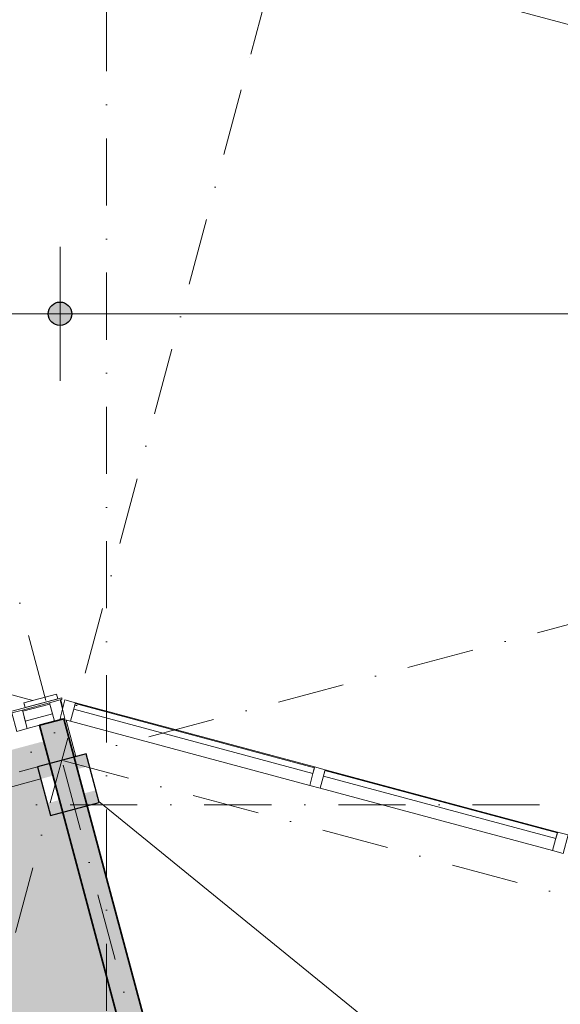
# Model space of a CAD drawing. Header units: millimetres. Extents: x -2530 to 151695, y -8763 to 71774.
# Tile 156 of 256: x 69273 to 72498, y 44810 to 50679. Entities that reach past the tile are written whole.
import ezdxf

# ---------------------------------------------------------------- set-up
doc = ezdxf.new("R2010")
doc.units = ezdxf.units.MM
doc.linetypes.add('RR_Level', pattern=[800, 400, -200, 0, -200])
for name, color, linetype, lineweight in [('A-____-____-DIMS', 211, 'Continuous', 9), ('A-____-____-DIMS-200', 211, 'Continuous', 9), ('A-AREA-____-PATT', 32, 'Continuous', 9), ('A-DETL-____-OTLN', 90, 'Continuous', 13), ('A-FLOR-____-OTLN', 192, 'Continuous', 18), ('A-GLAZ-CURT-MCUT', 52, 'Continuous', 13), ('A-GLAZ-CURT-OTLN', 52, 'Continuous', 13), ('A-GLAZ-CWMG-MCUT', 51, 'Continuous', 13), ('A-GLAZ-CWMG-OTLN', 51, 'Continuous', 13), ('A-WALL-____-MCUT', 113, 'Continuous', 35), ('A-WALL-____-OTLN', 113, 'Continuous', 18), ('A-WALL-____-PATT', 111, 'Continuous', 35), ('S-COLS-____-MCUT', 52, 'Continuous', 25), ('S-COLS-____-OTLN', 52, 'Continuous', 18), ('S-GRID-____-OTLN', 1, 'Continuous', 9)]:
    doc.layers.add(name, color=color, linetype=linetype, lineweight=lineweight)
doc.styles.add('Arial_2', font='arial.ttf', dxfattribs={"height": 300})
doc.styles.add('Arial_3', font='arial.ttf', dxfattribs={"height": 500})
doc.dimstyles.new('1_5mm_interne_maten_en_details', dxfattribs={"dimscale": 304.8, "dimtxt": 1.004192, "dimasz": 1.83727, "dimexe": 0.984252, "dimexo": 0.0625, "dimgap": 0.098425, "dimtad": 1, "dimdec": 0, "dimlfac": 304.8, "dimzin": 0, "dimdsep": 46, "dimtxsty": 'Arial_2', "dimblk1": 'DOTSMALL', "dimblk2": 'DOTSMALL', "dimsah": 1, "dimcen": 0.09, "dimdle": 1.181102, "dimazin": 0, "dimtfac": 1, "dimtdec": 4, "dimtix": 1, "dimtmove": 0, "dimatfit": 3, "dimfxl": 0.003229, "dimfxlon": 1, "dimtvp": 1, "dimtfill": 1, "dimtolj": 1, "dimtzin": 0, "dimlwd": 13, "dimlwe": 13, "dimarcsym": 2})
doc.dimstyles.new('2_5mm_totaalmaatvoering', dxfattribs={"dimscale": 304.8, "dimtxt": 1.673654, "dimasz": 1.83727, "dimexe": 1.312336, "dimexo": 0.0625, "dimgap": 0.164042, "dimtad": 1, "dimdec": 0, "dimlfac": 304.8, "dimzin": 0, "dimdsep": 46, "dimtxsty": 'Arial_3', "dimblk1": 'DOTSMALL', "dimblk2": 'DOTSMALL', "dimsah": 1, "dimcen": 0.09, "dimdle": 1.64042, "dimazin": 0, "dimtfac": 1, "dimtdec": 4, "dimtix": 1, "dimtmove": 0, "dimatfit": 3, "dimfxl": 0.004306, "dimfxlon": 1, "dimtvp": 1, "dimtfill": 1, "dimtolj": 1, "dimtzin": 0, "dimlwd": 13, "dimlwe": 13, "dimarcsym": 2})

# ---------------------------------------------------------------- blocks, each defined once
blk = doc.blocks.new('System Panel - Triple glas-638577-plot_V2 Copy 1')
at = {"layer": 'A-GLAZ-CURT-MCUT', "color": 250, "lineweight": 9}
for p, q in [((717.5, -17.5), (-717.5, -17.5)), ((-717.5, -17.5), (-717.5, -52.5)), ((-717.5, -52.5), (717.5, -52.5)), ((717.5, -52.5), (717.5, -17.5))]:
    blk.add_line(p, q, dxfattribs=at)
blk = doc.blocks.new('System Panel - Triple glas-691026-plot_V2 Copy 1')
at = {"layer": 'A-GLAZ-CURT-MCUT', "color": 250, "lineweight": 9}
for p, q in [((738.5, -17.5), (-738.5, -17.5)), ((-738.5, -17.5), (-738.5, -52.5)), ((-738.5, -52.5), (738.5, -52.5)), ((738.5, -52.5), (738.5, -17.5))]:
    blk.add_line(p, q, dxfattribs=at)
blk = doc.blocks.new('Rectangular Mullion - 65 x 114mm-535265-plot_V2 Copy 1')
at = {"layer": 'A-GLAZ-CWMG-MCUT', "color": 250, "lineweight": 9}
for p, q in [((-65, 57), (0, 57)), ((-65, -57), (-65, 57)), ((0, 57), (0, -57)), ((0, -57), (-65, -57))]:
    blk.add_line(p, q, dxfattribs=at)
blk = doc.blocks.new('Rectangular Mullion - 65 x 114mm-464259-plot_V2 Copy 1')
at = {"layer": 'A-GLAZ-CWMG-OTLN', "color": 250, "lineweight": 9}
for p, q in [((95726.5, 39608.2), (97112.6, 39236.8)), ((97083.1, 39126.7), (95697, 39498.1))]:
    blk.add_line(p, q, dxfattribs=at)
blk = doc.blocks.new('Rectangular Mullion - 65 x 114mm-669982-plot_V2 Copy 1')
at = {"layer": 'A-GLAZ-CWMG-OTLN', "color": 250, "lineweight": 9}
for p, q in [((69606, 46607.2), (71032.6, 46224.9)), ((71003.1, 46114.8), (69576.5, 46497.1))]:
    blk.add_line(p, q, dxfattribs=at)
blk = doc.blocks.new('Rectangular Mullion - 65 x 114mm-535170-plot_V2 Copy 1')
at = {"layer": 'A-GLAZ-CWMG-MCUT', "color": 250, "lineweight": 9}
for p, q in [((-32.5, 57), (32.5, 57)), ((-32.5, -57), (-32.5, 57)), ((32.5, 57), (32.5, -57)), ((32.5, -57), (-32.5, -57))]:
    blk.add_line(p, q, dxfattribs=at)
blk = doc.blocks.new('Rectangular Mullion - 65 x 114mm-691330-plot_V2 Copy 1')
at = {"layer": 'A-GLAZ-CWMG-MCUT', "color": 250, "lineweight": 9}
for p, q in [((-65, 57), (0, 57)), ((-65, -57), (-65, 57)), ((0, 57), (0, -57)), ((0, -57), (-65, -57))]:
    blk.add_line(p, q, dxfattribs=at)
blk = doc.blocks.new('System Panel - 027_Solid-691331-plot_V2 Copy 1')
at = {"layer": 'A-GLAZ-CURT-MCUT', "color": 250, "lineweight": 9}
for p, q in [((83.8, 49.5), (-83.8, 49.5)), ((-83.8, 49.5), (-83.8, -10.5)), ((83.8, -10.5), (83.8, 49.5)), ((-83.8, -10.5), (83.8, -10.5))]:
    blk.add_line(p, q, dxfattribs=at)
blk = doc.blocks.new('Rectangular Mullion - 65 x 114mm-691324-plot_V2 Copy 1')
at = {"layer": 'A-GLAZ-CWMG-OTLN', "color": 250, "lineweight": 9}
for p, q in [((69451, 46607.2), (69289.1, 46563.8)), ((69391, 46473.1), (69318.6, 46453.7))]:
    blk.add_line(p, q, dxfattribs=at)
blk = doc.blocks.new('Rectangular Mullion - 65 x 114mm-683247-plot_V2 Copy 1')
at = {"layer": 'A-GLAZ-CWMG-MCUT', "color": 250, "lineweight": 9}
for p, q in [((-32.5, 57), (32.5, 57)), ((-32.5, -57), (-32.5, 57)), ((32.5, 57), (32.5, -57)), ((32.5, -57), (-32.5, -57))]:
    blk.add_line(p, q, dxfattribs=at)
blk = doc.blocks.new('027_Gilde - ATC_FacadeModel_rvt-1-plot_V2 Copy 1')
at = {"layer": 'A-FLOR-____-OTLN', "color": 90}
for p, q in [((69524.6, 46637.3), (65131.9, 45460.3)), ((69524.6, 46626.9), (69513.7, 46624)), ((69524.6, 46626.9), (69524.6, 46637.3))]:
    blk.add_line(p, q, dxfattribs=at)
at = {"layer": 'A-WALL-____-OTLN', "color": 90}
for p, q in [((69492.1, 46659.6), (69298.9, 46607.9)), ((69298.9, 46607.9), (69492.1, 46659.6)), ((69492.1, 46659.6), (69499.8, 46630.6)), ((69492.1, 46659.6), (69499.8, 46630.6)), ((69298.9, 46607.9), (69306.6, 46578.9)), ((69298.9, 46607.9), (69301.2, 46599)), ((69306.6, 46578.9), (69298.9, 46607.9)), ((69306.6, 46578.9), (69499.8, 46630.6)), ((69306.6, 46578.9), (69499.8, 46630.6)), ((69513.7, 46624), (69518.1, 46625.2)), ((69518.1, 46625.2), (69530.8, 46577.7)), ((69550.6, 46504), (69608.7, 46287.1)), ((69399.1, 46153.3), (62444.4, 44289.8))]:
    blk.add_line(p, q, dxfattribs=at)
at = {"layer": 'A-GLAZ-CURT-OTLN', "color": 90, "lineweight": 18}
for name, p, rotation in [('System Panel - Triple glas-691026-plot_V2 Copy 1', (70304.6, 46361), 164.9999999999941), ('System Panel - 027_Solid-691331-plot_V2 Copy 1', (69384.8, 46530.5), 14.99999999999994), ('System Panel - Triple glas-638577-plot_V2 Copy 1', (71773.7, 45967.4), 164.9999999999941)]:
    blk.add_blockref(name, p, dxfattribs=dict(at, rotation=rotation))
at = {"layer": 'A-GLAZ-CWMG-OTLN', "color": 90, "lineweight": 18}
for name, p in [('Rectangular Mullion - 65 x 114mm-691324-plot_V2 Copy 1', (0, 0)), ('Rectangular Mullion - 65 x 114mm-669982-plot_V2 Copy 1', (0, 0)), ('Rectangular Mullion - 65 x 114mm-464259-plot_V2 Copy 1', (-24631.1, 6599.9))]:
    blk.add_blockref(name, p, dxfattribs=at)
at = {"layer": 'A-GLAZ-CWMG-OTLN', "color": 90, "lineweight": 18, "extrusion": (0, 0, -1)}
for name, p, rotation in [('Rectangular Mullion - 65 x 114mm-691330-plot_V2 Copy 1', (-69528.5, 46569), 165.0000000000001), ('Rectangular Mullion - 65 x 114mm-535265-plot_V2 Copy 1', (-69528.5, 46569), 15.00000000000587), ('Rectangular Mullion - 65 x 114mm-683247-plot_V2 Copy 1', (-69272.5, 46500.4), 165.0000000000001), ('Rectangular Mullion - 65 x 114mm-535170-plot_V2 Copy 1', (-71049.3, 46161.5), 15.00000000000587), ('Rectangular Mullion - 65 x 114mm-535170-plot_V2 Copy 1', (-72498.1, 45773.2), 15.00000000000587)]:
    blk.add_blockref(name, p, dxfattribs=dict(at, rotation=rotation))
blk = doc.blocks.new('NLRS_28_SC_LIB_kolom recht_generiek_ISR - kolom beton_ONTWERP-6193513-plot_V2 Copy 1')
at = {"layer": 'S-COLS-____-OTLN', "lineweight": 13}
h = blk.add_hatch(color=256, dxfattribs=at)
h.paths.add_polyline_path([(-150, -150), (150, -150), (150, -75), (-150, -75)])
h.paths.add_polyline_path([(-150, 75), (150, 75), (150, 150), (-150, 150)])
at = {"layer": 'S-COLS-____-MCUT'}
for p, q in [((150, 150), (-150, 150)), ((-150, 150), (-150, -150)), ((150, -150), (150, 150)), ((-150, -150), (150, -150))]:
    blk.add_line(p, q, dxfattribs=at)
blk = doc.blocks.new('DIMBLOCK4-plot_V2 Copy 1')
at = {"layer": 'A-____-____-DIMS-200', "lineweight": 25}
h = blk.add_hatch(color=256, dxfattribs=at)
edge = h.paths.add_edge_path()
edge.add_arc((31904, 48926.1), 70, 0, 360)
h = blk.add_hatch(color=256, dxfattribs=at)
edge = h.paths.add_edge_path()
edge.add_arc((69513.7, 48926.1), 70, 0, 360)
at = {"layer": 'A-____-____-DIMS-200', "lineweight": 13}
for p, q in [((31904, 48526.1), (31904, 49326.1)), ((69513.7, 48526.1), (69513.7, 49326.1)), ((31404, 48926.1), (69513.7, 48926.1)), ((31904, 48926.1), (31904, 48526.1)), ((69513.7, 48926.1), (69513.7, 48526.1))]:
    blk.add_line(p, q, dxfattribs=at)
at = {"layer": 'A-____-____-DIMS-200', "lineweight": 25}
for centre in [(31904, 48926.1), (69513.7, 48926.1)]:
    blk.add_circle(centre, 70, dxfattribs=at)
at = {"layer": 'A-____-____-DIMS-200', "color": 0, "lineweight": 13, "insert": (49747.5, 49625.2), "char_height": 500, "width": 2307.356, "attachment_point": 1, "line_spacing_factor": 0.941778, "style": 'Arial_3', "bg_fill": 3, "box_fill_scale": 1.25, "bg_fill_color": 256, "bg_fill_true_color": 13158600, "bg_fill_transparency": 0}
blk.add_mtext('37610', dxfattribs=at)
blk = doc.blocks.new('_DotSmall')
at = {"color": 0, "linetype": 'ByBlock', "const_width": 0.5}
blk.add_lwpolyline([(-0.0625, 0, 1), (0.0625, 0, 1)], format="xyb", close=True, dxfattribs=at)
blk = doc.blocks.new('DIMBLOCK5-plot_V2 Copy 1')
at = {"layer": 'A-____-____-DIMS-200', "lineweight": 25}
h = blk.add_hatch(color=256, dxfattribs=at)
edge = h.paths.add_edge_path()
edge.add_arc((69513.7, 48926.1), 70, 0, 360)
h = blk.add_hatch(color=256, dxfattribs=at)
edge = h.paths.add_edge_path()
edge.add_arc((98548.8, 48926.1), 70, 0, 360)
at = {"layer": 'A-____-____-DIMS-200', "lineweight": 13}
for p, q in [((69513.7, 48526.1), (69513.7, 49326.1)), ((98548.8, 48526.1), (98548.8, 49326.1)), ((69513.7, 48926.1), (98548.8, 48926.1)), ((69513.7, 48926.1), (69513.7, 48526.1)), ((98548.8, 48926.1), (98548.8, 48526.1))]:
    blk.add_line(p, q, dxfattribs=at)
at = {"layer": 'A-____-____-DIMS-200', "lineweight": 25}
for centre in [(69513.7, 48926.1), (98548.8, 48926.1)]:
    blk.add_circle(centre, 70, dxfattribs=at)
at = {"layer": 'A-____-____-DIMS-200', "color": 0, "lineweight": 13, "insert": (83069.9, 49625.2), "char_height": 500, "width": 2307.356, "attachment_point": 1, "line_spacing_factor": 0.941778, "style": 'Arial_3', "bg_fill": 3, "box_fill_scale": 1.25, "bg_fill_color": 256, "bg_fill_true_color": 13158600, "bg_fill_transparency": 0}
blk.add_mtext('29035', dxfattribs=at)
blk = doc.blocks.new('DIMBLOCK44-plot_V2 Copy 1')
at = {"layer": 'A-____-____-DIMS-200', "lineweight": 25}
h = blk.add_hatch(color=256, dxfattribs=at)
edge = h.paths.add_edge_path()
edge.add_arc((70822.9, 51112.5), 70, 0, 360)
h = blk.add_hatch(color=256, dxfattribs=at)
edge = h.paths.add_edge_path()
edge.add_arc((78067.4, 49171.3), 70, 0, 360)
at = {"layer": 'A-____-____-DIMS-200', "lineweight": 13}
for p, q in [((70900.6, 51402.2), (70745.3, 50822.7)), ((70822.9, 51112.5), (70900.6, 51402.2)), ((70475.2, 51205.6), (78067.4, 49171.3)), ((78145, 49461.1), (77989.8, 48881.5)), ((78067.4, 49171.3), (78145, 49461.1))]:
    blk.add_line(p, q, dxfattribs=at)
at = {"layer": 'A-____-____-DIMS-200', "lineweight": 25}
for centre in [(70822.9, 51112.5), (78067.4, 49171.3)]:
    blk.add_circle(centre, 70, dxfattribs=at)
at = {"layer": 'A-____-____-DIMS-200', "color": 0, "lineweight": 13, "insert": (74108, 50666.5), "char_height": 300, "width": 1107.531, "attachment_point": 1, "rotation": 345, "line_spacing_factor": 0.941778, "style": 'Arial_2', "bg_fill": 3, "box_fill_scale": 1.25, "bg_fill_color": 256, "bg_fill_true_color": 13158600, "bg_fill_transparency": 0}
blk.add_mtext('7500', dxfattribs=at)

msp = doc.modelspace()

# ---------------------------------------------------------------- hatches: boundary and pattern name
at = {"layer": 'A-AREA-____-PATT', "transparency": 33554509}
msp.add_hatch(color=254, dxfattribs=at).paths.add_polyline_path([(64360.1507, 36753.8517), (66364.4468, 37290.9012), (65846.8087, 39222.7529), (68961.9195, 40057.4443), (69479.5576, 38125.5927), (71483.8537, 38662.6422), (69529.7699, 45955.3822), (69457.3255, 45935.9707), (69379.6798, 46225.7485), (69452.1242, 46245.1599), (69416.5366, 46377.9747), (62292.8334, 44469.1849), (62328.4212, 44336.3695), (62425.0138, 44362.2514), (62502.6595, 44072.4736), (62406.0669, 44046.5917), (62586.0756, 43374.7903), (62537.7793, 43361.8494), (62805.3982, 42363.0821), (62853.6945, 42376.023), (63983.6984, 38158.7908), (63935.4021, 38145.8499), (64203.021, 37147.0826), (64251.3173, 37160.0235), (64353.007, 36780.5126)])
at = {"layer": 'A-WALL-____-PATT', "lineweight": 18}
msp.add_hatch(color=47, dxfattribs=at).paths.add_polyline_path([(71988.5508, 36779.0868), (72133.4397, 36817.9097), (69535.9312, 46511.9433), (69391.0424, 46473.1205), (71875.3879, 37201.4166)])

# ---------------------------------------------------------------- linework, layer by layer
at = {"layer": 'A-DETL-____-OTLN', "lineweight": 9}
msp.add_line((69350.699, 46621.7424), (68126.2697, 46949.8273), dxfattribs=at)
at = {"layer": 'A-DETL-____-OTLN', "lineweight": 18}
msp.add_line((69745.5562, 46019.3902), (88525.1623, 30743.0982), dxfattribs=at)
at = {"layer": 'A-WALL-____-MCUT'}
for p, q in [((69535.9312, 46511.9433), (69391.0424, 46473.1205)), ((72133.4397, 36817.9097), (69535.9312, 46511.9433)), ((69391.0424, 46473.1205), (71988.5508, 36779.0868))]:
    msp.add_line(p, q, dxfattribs=at)
at = {"layer": 'S-GRID-____-OTLN', "linetype": 'RR_Level'}
for p, q in [((69791.4834, 70774.2271), (69791.4834, -6763.3674)), ((88205.4064, 51270.0868), (-68.3933, 27617.1934)), ((60551.4729, 12778.8125), (70651.6799, 50473.2984)), ((60261.7736, 48746.5298), (149633.2911, 24799.5039)), ((68911.1281, 48553.9624), (71944.346, 37233.8393)), ((-34.3191, 46000), (143998.0499, 46000))]:
    msp.add_line(p, q, dxfattribs=at)
at = {"layer": 'S-GRID-____-OTLN'}
msp.add_line((70651.6799, 50473.2984), (70910.499, 51439.2243), dxfattribs=at)

# ---------------------------------------------------------------- block references
at = {"lineweight": 5}
msp.add_blockref('027_Gilde - ATC_FacadeModel_rvt-1-plot_V2 Copy 1', (0, 0), dxfattribs=at)
at = {"layer": 'S-COLS-____-OTLN', "lineweight": 13, "rotation": 15.00000000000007}
msp.add_blockref('NLRS_28_SC_LIB_kolom recht_generiek_ISR - kolom beton_ONTWERP-6193513-plot_V2 Copy 1', (69563.3915, 46119.6825), dxfattribs=at)

# ---------------------------------------------------------------- next in the draw order: dimensions: what is measured, and where the dimension line sits
at = {"layer": 'A-____-____-DIMS', "lineweight": 13}
dim = msp.add_linear_dim(base=(69513.7486, 48926.0825), p1=(31903.9834, 48526.0825), p2=(69513.7486, 48526.0825), dimstyle='2_5mm_totaalmaatvoering', override={"dimpost": '<>', "dimfxl": 37609.765208}, dxfattribs=at)
dim.commit()
dim.dimension.update_dxf_attribs({"geometry": 'DIMBLOCK4-plot_V2 Copy 1', "text_midpoint": (50708.866, 49231.5396)})

# ---------------------------------------------------------------- next in the draw order: dimensions: what is measured, and where the dimension line sits
dim = msp.add_linear_dim(base=(98548.7912, 48926.0825), p1=(69513.7486, 48526.0825), p2=(98548.7912, 48526.0825), dimstyle='2_5mm_totaalmaatvoering', override={"dimpost": '<>', "dimfxl": 29035.042582}, dxfattribs=at)
dim.commit()
dim.dimension.update_dxf_attribs({"geometry": 'DIMBLOCK5-plot_V2 Copy 1', "text_midpoint": (84031.2699, 49231.369)})

# ---------------------------------------------------------------- next in the draw order: dimensions: what is measured, and where the dimension line sits
dim = msp.add_linear_dim(base=(78067.3994, 49171.3163), p1=(70900.5891, 51402.2402), p2=(78145.0451, 49461.094), angle=345, dimstyle='1_5mm_interne_maten_en_details', override={"dimpost": '<>', "dimfxl": 7500.012722}, dxfattribs=at)
dim.commit()
dim.dimension.update_dxf_attribs({"geometry": 'DIMBLOCK44-plot_V2 Copy 1', "text_midpoint": (74492.5798, 50318.8198)})

doc.saveas('drawing.dxf')
